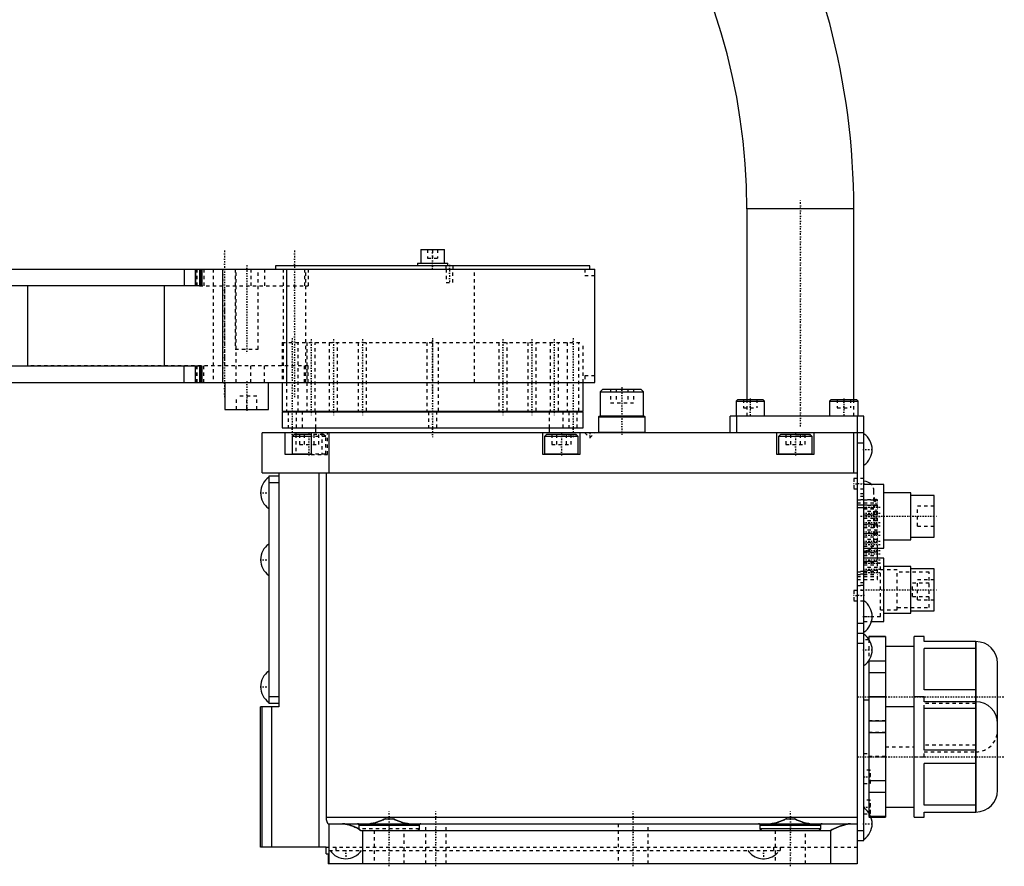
# Model space of a CAD drawing. Extents: x -392 to 171, y -1 to 595.
# Tile 3 of 4: x -124 to 171, y -1 to 253. Entities that reach past the tile are written whole.
import ezdxf

# ---------------------------------------------------------------- set-up
doc = ezdxf.new("R2010")
doc.units = 0
doc.linetypes.add('CENTER', pattern=[1.5, 0.45, -0.5, 0.05, -0.5])
doc.linetypes.add('DASHED', pattern=[2, 1, -1])
for name, color, linetype in [('AM_0', 7, 'CONTINUOUS'), ('AM_3', 7, 'DASHED'), ('AM_7', 7, 'CENTER')]:
    doc.layers.add(name, color=color, linetype=linetype)

msp = doc.modelspace()

# ---------------------------------------------------------------- linework, layer by layer
at = {"layer": 'AM_0', "color": 7, "linetype": 'CONTINUOUS'}
for p, q in [((94, 196), (94, 139)), ((126, 196), (94, 196)), ((126, 139), (126, 196)), ((-3.5, 183.8), (-3.5, 179.8)), ((-3.5, 183.8), (3.5, 183.8)), ((3.5, 179.8), (3.5, 183.8)), ((-4.5, 179.8), (-4.5, 179)), ((-4.5, 179.8), (4.5, 179.8)), ((4.5, 179), (4.5, 179.8)), ((-264, 178), (48.48, 178)), ((-74.29, 178), (-74.29, 173)), ((-71, 178), (-71, 173)), ((-70.97, 178), (-70.97, 173)), ((-70.95, 178), (-70.95, 173)), ((-69.77, 178), (-69.77, 173)), ((-69.26, 173), (-69.26, 178)), ((-69, 178), (-69, 173)), ((-62.76, 144), (-62.76, 178)), ((-47, 179), (-47, 178)), ((47, 179), (-47, 179)), ((-43.59, 144), (-43.59, 178)), ((47, 178), (47, 179)), ((48.48, 176), (48.48, 178)), ((48.5, 176), (48.48, 176)), ((48.5, 146), (48.5, 176)), ((-69.77, 173), (-161.67, 173)), ((-121.08, 149), (-121.08, 173)), ((-80.22, 149), (-80.22, 173)), ((-69, 173), (-69.26, 173)), ((-161.67, 149), (-69.77, 149)), ((-74.29, 144), (-74.29, 149)), ((-71, 149), (-71, 144)), ((-70.97, 144), (-70.97, 149)), ((-70.95, 144), (-70.95, 149)), ((-69.77, 149), (-69.77, 144)), ((-69.26, 149), (-69, 149)), ((-69.26, 144), (-69.26, 149)), ((-69, 149), (-69, 144)), ((48.48, 146), (48.5, 146)), ((48.48, 144), (48.48, 146)), ((-264, 144), (48.48, 144)), ((-62.13, 144), (-62.13, 136)), ((-49.13, 136), (-49.13, 144)), ((-45, 144), (-45, 135.5)), ((45, 135.5), (45, 144)), ((50.92, 142), (50.12, 141.2)), ((50.92, 142), (62.32, 142)), ((63.12, 141.2), (62.32, 142)), ((50.12, 141.2), (50.12, 134.1)), ((50.12, 141.2), (63.12, 141.2)), ((63.12, 134.1), (63.12, 141.2)), ((91.25, 139), (90.75, 138.5)), ((90.75, 138.5), (90.75, 134.1)), ((90.75, 138.5), (99.25, 138.5)), ((91.25, 139), (98.75, 139)), ((99.25, 138.5), (98.75, 139)), ((99.25, 134.1), (99.25, 138.5)), ((119.25, 139), (118.75, 138.5)), ((118.75, 138.5), (118.75, 134.1)), ((118.75, 138.5), (127.25, 138.5)), ((119.25, 139), (126.75, 139)), ((127.25, 138.5), (126.75, 139)), ((127.25, 134.1), (127.25, 138.5)), ((-62.13, 136), (-49.13, 136)), ((-45, 135.5), (45, 135.5)), ((-40.98, 135.5), (-40.98, 135.3)), ((-35.87, 135.3), (-35.87, 135.5)), ((-35.13, 135.5), (-35.13, 135.3)), ((-29.51, 135.3), (-29.51, 135.5)), ((-28.46, 135.5), (-28.46, 135.3)), ((-21.14, 135.3), (-21.14, 135.5)), ((-19.85, 135.5), (-19.85, 135.3)), ((-1.42, 135.3), (-1.42, 135.5)), ((1.42, 135.5), (1.42, 135.3)), ((19.85, 135.3), (19.85, 135.5)), ((21.14, 135.5), (21.14, 135.3)), ((28.46, 135.3), (28.46, 135.5)), ((29.51, 135.5), (29.51, 135.3)), ((35.13, 135.3), (35.13, 135.5)), ((35.87, 135.5), (35.87, 135.3)), ((40.98, 135.3), (40.98, 135.5)), ((-45, 135.3), (-45, 130.5)), ((-45, 135.3), (45, 135.3)), ((45, 130.5), (45, 135.3)), ((49.82, 134), (49.62, 133.8)), ((49.62, 133.8), (49.62, 129.2)), ((49.62, 133.8), (63.62, 133.8)), ((49.82, 134), (63.42, 134)), ((50.12, 134.1), (50.22, 134)), ((50.12, 134.1), (63.12, 134.1)), ((63.03, 134), (63.12, 134.1)), ((63.62, 133.8), (63.42, 134)), ((63.62, 129.2), (63.62, 133.8)), ((89, 129), (89, 134)), ((129, 134), (89, 134)), ((90.75, 134.1), (99.25, 134.1)), ((91, 129), (91, 134)), ((118.75, 134.1), (127.25, 134.1)), ((127, 134), (127, 0)), ((129, 7), (129, 134)), ((-45, 130.5), (45, 130.5)), ((-35, 130.5), (-35, 129)), ((35, 129), (35, 130.5)), ((-51, 117), (-51, 129)), ((129, 129), (-51, 129)), ((-44.14, 122.5), (-44.14, 129)), ((-41.4, 128.5), (-42, 127.9)), ((-42, 127.9), (-42, 122.6)), ((-36.36, 127.9), (-42, 127.9)), ((-36.36, 128.5), (-41.4, 128.5)), ((-40.89, 129), (-40.89, 128.5)), ((-36.36, 129), (-36.36, 122.5)), ((-31, 117), (-31, 129)), ((33, 122.5), (33, 129)), ((34.1, 128.5), (33.5, 127.9)), ((33.5, 127.9), (33.5, 122.6)), ((43.5, 127.9), (33.5, 127.9)), ((42.9, 128.5), (34.1, 128.5)), ((43.5, 127.9), (42.9, 128.5)), ((43.5, 122.6), (43.5, 127.9)), ((44, 129), (44, 122.5)), ((49.62, 129.2), (49.82, 129)), ((49.62, 129.2), (63.62, 129.2)), ((63.42, 129), (63.62, 129.2)), ((103, 122.5), (103, 129)), ((104.1, 128.5), (103.5, 127.9)), ((103.5, 127.9), (103.5, 122.6)), ((113.5, 127.9), (103.5, 127.9)), ((112.9, 128.5), (104.1, 128.5)), ((113.5, 127.9), (112.9, 128.5)), ((113.5, 122.6), (113.5, 127.9)), ((114, 129), (114, 122.5)), ((126, 117), (126, 129)), ((127, 126), (129, 126)), ((-36.36, 122.5), (-44.14, 122.5)), ((-36.36, 122.6), (-42, 122.6)), ((44, 122.5), (33, 122.5)), ((43.5, 122.6), (33.5, 122.6)), ((114, 122.5), (103, 122.5)), ((113.5, 122.6), (103.5, 122.6)), ((-51, 117), (127, 117)), ((-46, 116), (-49, 116)), ((-49, 116), (-49, 48)), ((-46, 117), (-46, 47)), ((-33.91, 5), (-33.91, 117)), ((-31.9, 117), (-31.9, 14)), ((-46, 114), (-49, 114)), ((135, 113.5), (129, 113.5)), ((135, 94.5), (135, 113.5)), ((143, 111), (135, 111)), ((143, 97), (143, 111)), ((150, 110.25), (143, 110.25)), ((150, 97.75), (150, 110.25)), ((143, 97.75), (150, 97.75)), ((129, 94.5), (135, 94.5)), ((133.1, 91.5), (133.1, 94.5)), ((135, 97), (143, 97)), ((135, 91.5), (129, 91.5)), ((135, 72.5), (135, 91.5)), ((143, 89), (135, 89)), ((143, 75), (143, 89)), ((150, 88.25), (143, 88.25)), ((150, 75.75), (150, 88.25)), ((135, 75), (143, 75)), ((143, 75.75), (150, 75.75)), ((127, 72), (129, 72)), ((131.27, 72.5), (135, 72.5)), ((127, 69), (129, 69)), ((135.5, 68), (130.5, 68)), ((130.5, 68), (130.5, 67.17)), ((135.5, 67.89), (130.5, 67.89)), ((135.5, 68), (135.5, 14)), ((147, 68), (144, 68)), ((144, 14), (144, 68)), ((147, 66.5), (147, 68)), ((127, 66), (129, 66)), ((144, 65), (135.5, 65)), ((162.51, 66.5), (147, 66.5)), ((162.47, 66.5), (162.47, 15.5)), ((162.51, 15.5), (162.51, 66.5)), ((147, 52.02), (147, 64.48)), ((162.47, 64.48), (147, 64.48)), ((130.5, 60.83), (130.5, 15.17)), ((135.5, 60.69), (130.5, 60.69)), ((169, 21.99), (169, 60.01)), ((135.5, 57.19), (130.5, 57.19)), ((162.47, 52.02), (147, 52.02)), ((-46, 50), (-49, 50)), ((-46, 48), (-49, 48)), ((130.5, 49), (129, 49)), ((135.5, 50), (130.5, 50)), ((135.5, 49.89), (130.5, 49.89)), ((147, 50), (144, 50)), ((147, 48.5), (147, 50)), ((162.51, 48.5), (147, 48.5)), ((-51.5, 5), (-51.5, 47)), ((-46, 47), (-51.5, 47)), ((-51.04, 5), (-51.04, 47)), ((-48.13, 5), (-48.13, 47)), ((144, 47), (135.5, 47)), ((162.47, 46.48), (147, 46.48)), ((147, 34.02), (147, 46.48)), ((135.5, 42.69), (130.5, 42.69)), ((135.5, 39.19), (130.5, 39.19)), ((162.47, 34.02), (147, 34.02)), ((162.47, 29.98), (147, 29.98)), ((147, 17.52), (147, 29.98)), ((135.5, 24.81), (130.5, 24.81)), ((135.5, 21.31), (130.5, 21.31)), ((135.5, 17), (144, 17)), ((162.47, 17.52), (147, 17.52)), ((147, 15.5), (162.51, 15.5)), ((147, 14), (147, 15.5)), ((-31.9, 14), (127, 14)), ((-31.23, 12), (127, 12)), ((-31, 0), (-31, 12)), ((-14.1, 13.5), (-11.9, 13.5)), ((105.9, 13.5), (108.1, 13.5)), ((135.5, 14.11), (131.06, 14.11)), ((131.11, 14), (135.5, 14)), ((144, 14), (147, 14)), ((-4, 11.5), (-22, 11.5)), ((-22, 10.5), (-22, 11.5)), ((-21.5, 10), (119, 10)), ((-21, 10), (-21, 0)), ((-4, 11.5), (-4, 10.5)), ((116, 11.5), (98, 11.5)), ((98, 10.5), (98, 11.5)), ((116, 10.5), (98, 10.5)), ((116, 11.5), (116, 10.5)), ((119, 10), (119, 0)), ((127, 10), (129, 10)), ((127, 7), (129, 7)), ((-31.9, 5), (-51.5, 5)), ((-31.9, 3), (-31.9, 5)), ((-31.9, 3), (-31.3, 3)), ((-31.3, 3), (-31.3, 0)), ((127, 0), (-31.3, 0))]:
    msp.add_line(p, q, dxfattribs=at)
for points in [[(-31.9, 14, 0), (-31.9, 13.99, 0), (-31.9, 13.96, 0), (-31.9, 13.93, 0), (-31.9, 13.91, 0), (-31.9, 13.9, 0), (-31.9, 13.87, 0), (-31.89, 13.84, 0), (-31.89, 13.81, 0), (-31.89, 13.78, 0), (-31.89, 13.75, 0), (-31.89, 13.74, 0), (-31.89, 13.72, 0), (-31.89, 13.69, 0), (-31.88, 13.67, 0), (-31.88, 13.64, 0), (-31.88, 13.61, 0), (-31.88, 13.58, 0), (-31.88, 13.56, 0), (-31.87, 13.55, 0), (-31.87, 13.52, 0), (-31.87, 13.49, 0), (-31.87, 13.48, 0), (-31.86, 13.46, 0), (-31.86, 13.43, 0), (-31.86, 13.4, 0), (-31.85, 13.39, 0), (-31.85, 13.38, 0), (-31.85, 13.35, 0), (-31.84, 13.32, 0), (-31.84, 13.29, 0), (-31.83, 13.26, 0), (-31.83, 13.24, 0), (-31.83, 13.22, 0), (-31.82, 13.21, 0), (-31.82, 13.18, 0), (-31.81, 13.15, 0), (-31.81, 13.13, 0), (-31.8, 13.1, 0), (-31.8, 13.07, 0), (-31.79, 13.06, 0), (-31.79, 13.05, 0), (-31.79, 13.02, 0), (-31.78, 13, 0), (-31.77, 12.97, 0), (-31.77, 12.94, 0), (-31.76, 12.92, 0), (-31.76, 12.91, 0), (-31.75, 12.9, 0), (-31.75, 12.87, 0), (-31.74, 12.85, 0), (-31.73, 12.82, 0), (-31.73, 12.8, 0), (-31.72, 12.78, 0), (-31.72, 12.77, 0), (-31.71, 12.75, 0), (-31.7, 12.73, 0), (-31.7, 12.71, 0), (-31.69, 12.69, 0), (-31.68, 12.67, 0), (-31.68, 12.65, 0), (-31.67, 12.64, 0), (-31.67, 12.63, 0), (-31.66, 12.61, 0), (-31.65, 12.59, 0), (-31.65, 12.58, 0), (-31.65, 12.57, 0), (-31.64, 12.55, 0), (-31.63, 12.53, 0), (-31.63, 12.52, 0), (-31.62, 12.51, 0), (-31.61, 12.49, 0), (-31.61, 12.47, 0), (-31.6, 12.45, 0), (-31.59, 12.44, 0), (-31.58, 12.42, 0), (-31.58, 12.41, 0), (-31.58, 12.4, 0), (-31.57, 12.38, 0), (-31.56, 12.37, 0), (-31.55, 12.35, 0), (-31.54, 12.33, 0), (-31.53, 12.32, 0), (-31.53, 12.31, 0), (-31.53, 12.3, 0), (-31.52, 12.29, 0), (-31.51, 12.27, 0), (-31.5, 12.26, 0), (-31.49, 12.24, 0), (-31.48, 12.23, 0), (-31.48, 12.22, 0), (-31.48, 12.22, 0), (-31.47, 12.2, 0), (-31.46, 12.19, 0), (-31.45, 12.18, 0), (-31.44, 12.17, 0), (-31.43, 12.16, 0), (-31.43, 12.15, 0), (-31.43, 12.14, 0), (-31.42, 12.13, 0), (-31.41, 12.12, 0), (-31.4, 12.11, 0), (-31.39, 12.1, 0), (-31.39, 12.1, 0), (-31.38, 12.09, 0), (-31.38, 12.09, 0), (-31.37, 12.08, 0), (-31.36, 12.07, 0), (-31.36, 12.07, 0), (-31.35, 12.06, 0), (-31.35, 12.06, 0), (-31.34, 12.05, 0), (-31.33, 12.05, 0), (-31.33, 12.04, 0), (-31.32, 12.04, 0), (-31.32, 12.03, 0), (-31.31, 12.03, 0), (-31.3, 12.02, 0), (-31.29, 12.02, 0), (-31.29, 12.02, 0), (-31.29, 12.01, 0), (-31.28, 12.01, 0), (-31.27, 12.01, 0), (-31.27, 12.01, 0), (-31.26, 12, 0), (-31.25, 12, 0), (-31.25, 12, 0), (-31.25, 12, 0), (-31.24, 12, 0), (-31.23, 12, 0), (-31.23, 12, 0)], [(-27, 12, 0), (-26.88, 12, 0), (-26.63, 11.98, 0), (-26.37, 11.95, 0), (-26.25, 11.93, 0), (-26.11, 11.91, 0), (-25.85, 11.86, 0), (-25.58, 11.79, 0), (-25.31, 11.72, 0), (-25.03, 11.63, 0), (-24.75, 11.54, 0), (-24.61, 11.5, 0), (-24.46, 11.45, 0), (-24.18, 11.34, 0), (-23.89, 11.23, 0), (-23.6, 11.12, 0), (-23.31, 11, 0), (-23.02, 10.88, 0), (-22.87, 10.82, 0), (-22.72, 10.76, 0), (-22.43, 10.63, 0), (-22.14, 10.51, 0), (-22, 10.44, 0)], [(-22, 11.5, 0), (-22, 11.5, 0), (-22, 11.51, 0), (-22, 11.52, 0), (-22, 11.53, 0), (-22, 11.53, 0), (-22, 11.54, 0), (-22, 11.55, 0), (-22, 11.56, 0), (-22, 11.57, 0), (-22.01, 11.58, 0), (-22.01, 11.58, 0), (-22.01, 11.58, 0), (-22.01, 11.59, 0), (-22.01, 11.6, 0), (-22.02, 11.63, 0), (-22.02, 11.65, 0), (-22.03, 11.68, 0), (-22.05, 11.72, 0), (-22.07, 11.76, 0), (-22.1, 11.8, 0), (-22.13, 11.83, 0), (-22.16, 11.86, 0), (-22.17, 11.88, 0), (-22.19, 11.89, 0), (-22.22, 11.92, 0), (-22.26, 11.94, 0), (-22.29, 11.96, 0), (-22.33, 11.97, 0), (-22.37, 11.98, 0), (-22.39, 11.99, 0), (-22.41, 11.99, 0), (-22.44, 12, 0), (-22.48, 12, 0), (-22.5, 12, 0)], [(-18.83, 12, 0), (-18.72, 12, 0), (-18.48, 12.02, 0), (-18.24, 12.05, 0), (-18.12, 12.06, 0), (-18, 12.09, 0), (-17.75, 12.14, 0), (-17.49, 12.2, 0), (-17.23, 12.27, 0), (-16.97, 12.35, 0), (-16.71, 12.44, 0), (-16.57, 12.48, 0), (-16.44, 12.53, 0), (-16.17, 12.63, 0), (-15.89, 12.73, 0), (-15.62, 12.84, 0), (-15.34, 12.96, 0), (-15.07, 13.07, 0), (-14.93, 13.13, 0), (-14.79, 13.19, 0), (-14.51, 13.32, 0), (-14.23, 13.44, 0), (-14.1, 13.5, 0)], [(-11.9, 13.5, 0), (-11.77, 13.44, 0), (-11.49, 13.32, 0), (-11.21, 13.19, 0), (-11.07, 13.13, 0), (-10.93, 13.07, 0), (-10.66, 12.96, 0), (-10.38, 12.84, 0), (-10.11, 12.73, 0), (-9.83, 12.63, 0), (-9.56, 12.53, 0), (-9.43, 12.48, 0), (-9.29, 12.44, 0), (-9.03, 12.35, 0), (-8.77, 12.27, 0), (-8.51, 12.2, 0), (-8.25, 12.14, 0), (-8, 12.09, 0), (-7.88, 12.06, 0), (-7.76, 12.05, 0), (-7.52, 12.02, 0), (-7.28, 12, 0), (-7.17, 12, 0)], [(-3.5, 12, 0), (-3.52, 12, 0), (-3.56, 12, 0), (-3.59, 11.99, 0), (-3.61, 11.99, 0), (-3.63, 11.98, 0), (-3.67, 11.97, 0), (-3.71, 11.96, 0), (-3.74, 11.94, 0), (-3.78, 11.92, 0), (-3.81, 11.89, 0), (-3.83, 11.88, 0), (-3.84, 11.86, 0), (-3.87, 11.83, 0), (-3.9, 11.8, 0), (-3.93, 11.76, 0), (-3.95, 11.72, 0), (-3.97, 11.68, 0), (-3.98, 11.65, 0), (-3.98, 11.63, 0), (-3.99, 11.6, 0), (-3.99, 11.59, 0), (-3.99, 11.58, 0), (-3.99, 11.58, 0), (-3.99, 11.58, 0), (-4, 11.57, 0), (-4, 11.56, 0), (-4, 11.55, 0), (-4, 11.54, 0), (-4, 11.53, 0), (-4, 11.53, 0), (-4, 11.52, 0), (-4, 11.51, 0), (-4, 11.5, 0), (-4, 11.5, 0)], [(98, 11.5, 0), (98, 11.5, 0), (98, 11.51, 0), (98, 11.52, 0), (98, 11.53, 0), (98, 11.53, 0), (98, 11.54, 0), (98, 11.55, 0), (98, 11.56, 0), (98, 11.57, 0), (97.99, 11.58, 0), (97.99, 11.58, 0), (97.99, 11.58, 0), (97.99, 11.59, 0), (97.99, 11.6, 0), (97.98, 11.63, 0), (97.98, 11.65, 0), (97.97, 11.68, 0), (97.95, 11.72, 0), (97.93, 11.76, 0), (97.9, 11.8, 0), (97.87, 11.83, 0), (97.84, 11.86, 0), (97.83, 11.88, 0), (97.81, 11.89, 0), (97.78, 11.92, 0), (97.74, 11.94, 0), (97.71, 11.96, 0), (97.67, 11.97, 0), (97.63, 11.98, 0), (97.61, 11.99, 0), (97.59, 11.99, 0), (97.56, 12, 0), (97.52, 12, 0), (97.5, 12, 0)], [(101.17, 12, 0), (101.28, 12, 0), (101.52, 12.02, 0), (101.76, 12.05, 0), (101.88, 12.06, 0), (102, 12.09, 0), (102.25, 12.14, 0), (102.51, 12.2, 0), (102.77, 12.27, 0), (103.03, 12.35, 0), (103.29, 12.44, 0), (103.43, 12.48, 0), (103.56, 12.53, 0), (103.83, 12.63, 0), (104.11, 12.73, 0), (104.38, 12.84, 0), (104.66, 12.96, 0), (104.93, 13.07, 0), (105.07, 13.13, 0), (105.21, 13.19, 0), (105.49, 13.32, 0), (105.77, 13.44, 0), (105.9, 13.5, 0)], [(108.1, 13.5, 0), (108.23, 13.44, 0), (108.51, 13.32, 0), (108.79, 13.19, 0), (108.93, 13.13, 0), (109.07, 13.07, 0), (109.34, 12.96, 0), (109.62, 12.84, 0), (109.89, 12.73, 0), (110.17, 12.63, 0), (110.44, 12.53, 0), (110.57, 12.48, 0), (110.71, 12.44, 0), (110.97, 12.35, 0), (111.23, 12.27, 0), (111.49, 12.2, 0), (111.75, 12.14, 0), (112, 12.09, 0), (112.12, 12.06, 0), (112.24, 12.05, 0), (112.48, 12.02, 0), (112.72, 12, 0), (112.83, 12, 0)], [(116.5, 12, 0), (116.48, 12, 0), (116.44, 12, 0), (116.41, 11.99, 0), (116.39, 11.99, 0), (116.37, 11.98, 0), (116.33, 11.97, 0), (116.29, 11.96, 0), (116.26, 11.94, 0), (116.22, 11.92, 0), (116.19, 11.89, 0), (116.17, 11.88, 0), (116.16, 11.86, 0), (116.13, 11.83, 0), (116.1, 11.8, 0), (116.07, 11.76, 0), (116.05, 11.72, 0), (116.03, 11.68, 0), (116.02, 11.65, 0), (116.02, 11.63, 0), (116.01, 11.6, 0), (116.01, 11.59, 0), (116.01, 11.58, 0), (116.01, 11.58, 0), (116.01, 11.58, 0), (116, 11.57, 0), (116, 11.56, 0), (116, 11.55, 0), (116, 11.54, 0), (116, 11.53, 0), (116, 11.53, 0), (116, 11.52, 0), (116, 11.51, 0), (116, 11.5, 0), (116, 11.5, 0)], [(119, 10, 0), (119.17, 10.07, 0), (119.5, 10.23, 0), (119.85, 10.38, 0), (120.02, 10.45, 0), (120.19, 10.53, 0), (120.54, 10.68, 0), (120.89, 10.83, 0), (121.24, 10.97, 0), (121.58, 11.12, 0), (121.93, 11.25, 0), (122.1, 11.32, 0), (122.28, 11.38, 0), (122.62, 11.5, 0), (122.95, 11.61, 0), (123.29, 11.71, 0), (123.61, 11.8, 0), (123.93, 11.87, 0), (124.09, 11.91, 0), (124.25, 11.93, 0), (124.55, 11.97, 0), (124.73, 11.99, 0), (124.78, 11.99, 0), (124.83, 12, 0), (124.85, 12, 0), (124.88, 12, 0), (124.93, 12, 0), (124.98, 12, 0), (125, 12, 0)], [(-22, 10.44, 0), (-22, 10.45, 0), (-22, 10.47, 0), (-22, 10.49, 0), (-22, 10.5, 0)], [(-21.5, 10, 0), (-21.5, 10, 0), (-21.51, 10, 0), (-21.52, 10, 0), (-21.52, 10, 0), (-21.52, 10, 0), (-21.53, 10, 0), (-21.54, 10, 0), (-21.54, 10, 0), (-21.55, 10, 0), (-21.56, 10, 0), (-21.56, 10, 0), (-21.56, 10, 0), (-21.57, 10, 0), (-21.58, 10.01, 0), (-21.58, 10.01, 0), (-21.59, 10.01, 0), (-21.6, 10.01, 0), (-21.6, 10.01, 0), (-21.6, 10.01, 0), (-21.61, 10.01, 0), (-21.62, 10.01, 0), (-21.62, 10.01, 0), (-21.62, 10.02, 0), (-21.63, 10.02, 0), (-21.64, 10.02, 0), (-21.64, 10.02, 0), (-21.64, 10.02, 0), (-21.65, 10.02, 0), (-21.65, 10.02, 0), (-21.66, 10.03, 0), (-21.67, 10.03, 0), (-21.67, 10.03, 0), (-21.68, 10.03, 0), (-21.68, 10.03, 0), (-21.69, 10.04, 0), (-21.69, 10.04, 0), (-21.7, 10.04, 0), (-21.71, 10.04, 0), (-21.71, 10.05, 0), (-21.72, 10.05, 0), (-21.72, 10.05, 0), (-21.72, 10.05, 0), (-21.73, 10.06, 0), (-21.74, 10.06, 0), (-21.74, 10.06, 0), (-21.75, 10.07, 0), (-21.75, 10.07, 0), (-21.75, 10.07, 0), (-21.76, 10.07, 0), (-21.77, 10.08, 0), (-21.77, 10.08, 0), (-21.78, 10.08, 0), (-21.78, 10.09, 0), (-21.79, 10.09, 0), (-21.79, 10.09, 0), (-21.79, 10.1, 0), (-21.8, 10.1, 0), (-21.8, 10.1, 0), (-21.81, 10.11, 0), (-21.82, 10.11, 0), (-21.82, 10.11, 0), (-21.82, 10.12, 0), (-21.83, 10.12, 0), (-21.83, 10.12, 0), (-21.83, 10.13, 0), (-21.84, 10.13, 0), (-21.84, 10.13, 0), (-21.85, 10.14, 0), (-21.85, 10.14, 0), (-21.85, 10.14, 0), (-21.85, 10.15, 0), (-21.86, 10.15, 0), (-21.86, 10.16, 0), (-21.87, 10.16, 0), (-21.87, 10.17, 0), (-21.87, 10.17, 0), (-21.88, 10.17, 0), (-21.88, 10.18, 0), (-21.89, 10.18, 0), (-21.89, 10.19, 0), (-21.89, 10.19, 0), (-21.9, 10.2, 0), (-21.9, 10.2, 0), (-21.9, 10.2, 0), (-21.91, 10.21, 0), (-21.91, 10.21, 0), (-21.91, 10.22, 0), (-21.92, 10.22, 0), (-21.92, 10.23, 0), (-21.92, 10.23, 0), (-21.92, 10.24, 0), (-21.93, 10.24, 0), (-21.93, 10.25, 0), (-21.93, 10.25, 0), (-21.94, 10.26, 0), (-21.94, 10.27, 0), (-21.94, 10.27, 0), (-21.94, 10.27, 0), (-21.95, 10.28, 0), (-21.95, 10.28, 0), (-21.95, 10.29, 0), (-21.96, 10.3, 0), (-21.96, 10.3, 0), (-21.96, 10.31, 0), (-21.96, 10.31, 0), (-21.96, 10.32, 0), (-21.97, 10.32, 0), (-21.97, 10.32, 0), (-21.97, 10.33, 0), (-21.97, 10.33, 0), (-21.97, 10.34, 0), (-21.98, 10.34, 0), (-21.98, 10.35, 0), (-21.98, 10.35, 0), (-21.98, 10.36, 0), (-21.98, 10.37, 0), (-21.98, 10.37, 0), (-21.99, 10.38, 0), (-21.99, 10.38, 0), (-21.99, 10.39, 0), (-21.99, 10.39, 0), (-21.99, 10.4, 0), (-21.99, 10.41, 0), (-21.99, 10.41, 0), (-21.99, 10.42, 0), (-21.99, 10.42, 0), (-21.99, 10.43, 0), (-22, 10.43, 0), (-22, 10.44, 0), (-22, 10.44, 0)], [(-4, 10.5, 0), (-4, 10.5, 0), (-4, 10.49, 0), (-4, 10.48, 0), (-4, 10.48, 0), (-4, 10.48, 0), (-4, 10.47, 0), (-4, 10.46, 0), (-4, 10.46, 0), (-4, 10.45, 0), (-4, 10.44, 0), (-4, 10.44, 0), (-4, 10.43, 0), (-4.01, 10.43, 0), (-4.01, 10.42, 0), (-4.01, 10.41, 0), (-4.01, 10.41, 0), (-4.01, 10.4, 0), (-4.01, 10.4, 0), (-4.01, 10.39, 0), (-4.01, 10.38, 0), (-4.02, 10.38, 0), (-4.02, 10.37, 0), (-4.02, 10.37, 0), (-4.02, 10.36, 0), (-4.02, 10.36, 0), (-4.02, 10.35, 0), (-4.02, 10.35, 0), (-4.03, 10.34, 0), (-4.03, 10.34, 0), (-4.03, 10.33, 0), (-4.03, 10.32, 0), (-4.04, 10.31, 0), (-4.04, 10.31, 0), (-4.04, 10.31, 0), (-4.04, 10.3, 0), (-4.04, 10.29, 0), (-4.05, 10.29, 0), (-4.05, 10.28, 0), (-4.05, 10.27, 0), (-4.06, 10.27, 0), (-4.06, 10.27, 0), (-4.06, 10.26, 0), (-4.06, 10.25, 0), (-4.07, 10.25, 0), (-4.07, 10.24, 0), (-4.08, 10.24, 0), (-4.08, 10.23, 0), (-4.08, 10.23, 0), (-4.08, 10.22, 0), (-4.09, 10.22, 0), (-4.09, 10.21, 0), (-4.1, 10.21, 0), (-4.1, 10.2, 0), (-4.1, 10.2, 0), (-4.1, 10.19, 0), (-4.11, 10.19, 0), (-4.11, 10.18, 0), (-4.12, 10.18, 0), (-4.12, 10.17, 0), (-4.13, 10.17, 0), (-4.13, 10.16, 0), (-4.13, 10.16, 0), (-4.14, 10.16, 0), (-4.14, 10.15, 0), (-4.14, 10.15, 0), (-4.15, 10.15, 0), (-4.15, 10.14, 0), (-4.16, 10.14, 0), (-4.16, 10.13, 0), (-4.16, 10.13, 0), (-4.17, 10.13, 0), (-4.17, 10.12, 0), (-4.18, 10.12, 0), (-4.18, 10.11, 0), (-4.19, 10.11, 0), (-4.19, 10.11, 0), (-4.2, 10.1, 0), (-4.2, 10.1, 0), (-4.21, 10.09, 0), (-4.21, 10.09, 0), (-4.22, 10.09, 0), (-4.23, 10.08, 0), (-4.23, 10.08, 0), (-4.23, 10.08, 0), (-4.24, 10.07, 0), (-4.24, 10.07, 0), (-4.25, 10.07, 0), (-4.26, 10.06, 0), (-4.26, 10.06, 0), (-4.27, 10.06, 0), (-4.27, 10.06, 0), (-4.28, 10.05, 0), (-4.28, 10.05, 0), (-4.29, 10.05, 0), (-4.3, 10.04, 0), (-4.3, 10.04, 0), (-4.31, 10.04, 0), (-4.31, 10.04, 0), (-4.32, 10.03, 0), (-4.32, 10.03, 0), (-4.33, 10.03, 0), (-4.34, 10.03, 0), (-4.35, 10.02, 0), (-4.35, 10.02, 0), (-4.35, 10.02, 0), (-4.36, 10.02, 0), (-4.37, 10.02, 0), (-4.37, 10.02, 0), (-4.37, 10.02, 0), (-4.38, 10.01, 0), (-4.39, 10.01, 0), (-4.39, 10.01, 0), (-4.4, 10.01, 0), (-4.4, 10.01, 0), (-4.41, 10.01, 0), (-4.42, 10.01, 0), (-4.42, 10.01, 0), (-4.43, 10, 0), (-4.44, 10, 0), (-4.44, 10, 0), (-4.45, 10, 0), (-4.45, 10, 0), (-4.46, 10, 0), (-4.47, 10, 0), (-4.48, 10, 0), (-4.48, 10, 0), (-4.48, 10, 0), (-4.49, 10, 0), (-4.5, 10, 0), (-4.5, 10, 0)], [(98.5, 10, 0), (98.5, 10, 0), (98.49, 10, 0), (98.48, 10, 0), (98.48, 10, 0), (98.48, 10, 0), (98.47, 10, 0), (98.46, 10, 0), (98.45, 10, 0), (98.45, 10, 0), (98.44, 10, 0), (98.44, 10, 0), (98.43, 10, 0), (98.42, 10.01, 0), (98.42, 10.01, 0), (98.41, 10.01, 0), (98.4, 10.01, 0), (98.4, 10.01, 0), (98.39, 10.01, 0), (98.39, 10.01, 0), (98.38, 10.01, 0), (98.37, 10.02, 0), (98.37, 10.02, 0), (98.37, 10.02, 0), (98.36, 10.02, 0), (98.35, 10.02, 0), (98.35, 10.02, 0), (98.35, 10.02, 0), (98.34, 10.03, 0), (98.33, 10.03, 0), (98.32, 10.03, 0), (98.32, 10.03, 0), (98.31, 10.04, 0), (98.31, 10.04, 0), (98.3, 10.04, 0), (98.3, 10.04, 0), (98.29, 10.05, 0), (98.28, 10.05, 0), (98.28, 10.05, 0), (98.27, 10.06, 0), (98.27, 10.06, 0), (98.26, 10.06, 0), (98.26, 10.06, 0), (98.25, 10.07, 0), (98.24, 10.07, 0), (98.24, 10.07, 0), (98.23, 10.08, 0), (98.23, 10.08, 0), (98.23, 10.08, 0), (98.22, 10.09, 0), (98.21, 10.09, 0), (98.21, 10.09, 0), (98.2, 10.1, 0), (98.2, 10.1, 0), (98.19, 10.11, 0), (98.19, 10.11, 0), (98.18, 10.11, 0), (98.18, 10.12, 0), (98.17, 10.12, 0), (98.17, 10.13, 0), (98.16, 10.13, 0), (98.16, 10.13, 0), (98.16, 10.14, 0), (98.15, 10.14, 0), (98.15, 10.15, 0), (98.14, 10.15, 0), (98.14, 10.15, 0), (98.14, 10.16, 0), (98.13, 10.16, 0), (98.13, 10.16, 0), (98.13, 10.17, 0), (98.12, 10.17, 0), (98.12, 10.18, 0), (98.11, 10.18, 0), (98.11, 10.19, 0), (98.1, 10.19, 0), (98.1, 10.2, 0), (98.1, 10.2, 0), (98.1, 10.21, 0), (98.09, 10.21, 0), (98.09, 10.22, 0), (98.08, 10.22, 0), (98.08, 10.23, 0), (98.08, 10.23, 0), (98.08, 10.24, 0), (98.07, 10.24, 0), (98.07, 10.25, 0), (98.06, 10.25, 0), (98.06, 10.26, 0), (98.06, 10.27, 0), (98.06, 10.27, 0), (98.05, 10.27, 0), (98.05, 10.28, 0), (98.05, 10.29, 0), (98.04, 10.29, 0), (98.04, 10.3, 0), (98.04, 10.31, 0), (98.04, 10.31, 0), (98.04, 10.31, 0), (98.03, 10.32, 0), (98.03, 10.33, 0), (98.03, 10.34, 0), (98.03, 10.34, 0), (98.02, 10.35, 0), (98.02, 10.35, 0), (98.02, 10.36, 0), (98.02, 10.36, 0), (98.02, 10.37, 0), (98.02, 10.37, 0), (98.02, 10.38, 0), (98.01, 10.38, 0), (98.01, 10.39, 0), (98.01, 10.4, 0), (98.01, 10.4, 0), (98.01, 10.41, 0), (98.01, 10.41, 0), (98.01, 10.42, 0), (98.01, 10.43, 0), (98, 10.43, 0), (98, 10.44, 0), (98, 10.44, 0), (98, 10.45, 0), (98, 10.46, 0), (98, 10.46, 0), (98, 10.47, 0), (98, 10.48, 0), (98, 10.48, 0), (98, 10.48, 0), (98, 10.49, 0), (98, 10.5, 0), (98, 10.5, 0)], [(116, 10.5, 0), (116, 10.5, 0), (116, 10.49, 0), (116, 10.48, 0), (116, 10.48, 0), (116, 10.48, 0), (116, 10.47, 0), (116, 10.46, 0), (116, 10.46, 0), (116, 10.45, 0), (116, 10.44, 0), (116, 10.44, 0), (116, 10.43, 0), (115.99, 10.43, 0), (115.99, 10.42, 0), (115.99, 10.41, 0), (115.99, 10.41, 0), (115.99, 10.4, 0), (115.99, 10.4, 0), (115.99, 10.39, 0), (115.99, 10.38, 0), (115.98, 10.38, 0), (115.98, 10.37, 0), (115.98, 10.37, 0), (115.98, 10.36, 0), (115.98, 10.36, 0), (115.98, 10.35, 0), (115.98, 10.35, 0), (115.97, 10.34, 0), (115.97, 10.34, 0), (115.97, 10.33, 0), (115.97, 10.32, 0), (115.96, 10.31, 0), (115.96, 10.31, 0), (115.96, 10.31, 0), (115.96, 10.3, 0), (115.96, 10.29, 0), (115.95, 10.29, 0), (115.95, 10.28, 0), (115.95, 10.27, 0), (115.94, 10.27, 0), (115.94, 10.27, 0), (115.94, 10.26, 0), (115.94, 10.25, 0), (115.93, 10.25, 0), (115.93, 10.24, 0), (115.92, 10.24, 0), (115.92, 10.23, 0), (115.92, 10.23, 0), (115.92, 10.22, 0), (115.91, 10.22, 0), (115.91, 10.21, 0), (115.9, 10.21, 0), (115.9, 10.2, 0), (115.9, 10.2, 0), (115.9, 10.19, 0), (115.89, 10.19, 0), (115.89, 10.18, 0), (115.88, 10.18, 0), (115.88, 10.17, 0), (115.87, 10.17, 0), (115.87, 10.16, 0), (115.87, 10.16, 0), (115.86, 10.16, 0), (115.86, 10.15, 0), (115.86, 10.15, 0), (115.85, 10.15, 0), (115.85, 10.14, 0), (115.84, 10.14, 0), (115.84, 10.13, 0), (115.84, 10.13, 0), (115.83, 10.13, 0), (115.83, 10.12, 0), (115.82, 10.12, 0), (115.82, 10.11, 0), (115.81, 10.11, 0), (115.81, 10.11, 0), (115.8, 10.1, 0), (115.8, 10.1, 0), (115.79, 10.09, 0), (115.79, 10.09, 0), (115.78, 10.09, 0), (115.77, 10.08, 0), (115.77, 10.08, 0), (115.77, 10.08, 0), (115.76, 10.07, 0), (115.76, 10.07, 0), (115.75, 10.07, 0), (115.74, 10.06, 0), (115.74, 10.06, 0), (115.73, 10.06, 0), (115.73, 10.06, 0), (115.72, 10.05, 0), (115.72, 10.05, 0), (115.71, 10.05, 0), (115.7, 10.04, 0), (115.7, 10.04, 0), (115.69, 10.04, 0), (115.69, 10.04, 0), (115.68, 10.03, 0), (115.68, 10.03, 0), (115.67, 10.03, 0), (115.66, 10.03, 0), (115.65, 10.02, 0), (115.65, 10.02, 0), (115.65, 10.02, 0), (115.64, 10.02, 0), (115.63, 10.02, 0), (115.63, 10.02, 0), (115.63, 10.02, 0), (115.62, 10.01, 0), (115.61, 10.01, 0), (115.61, 10.01, 0), (115.6, 10.01, 0), (115.6, 10.01, 0), (115.59, 10.01, 0), (115.58, 10.01, 0), (115.58, 10.01, 0), (115.57, 10, 0), (115.56, 10, 0), (115.56, 10, 0), (115.55, 10, 0), (115.55, 10, 0), (115.54, 10, 0), (115.53, 10, 0), (115.52, 10, 0), (115.52, 10, 0), (115.52, 10, 0), (115.51, 10, 0), (115.5, 10, 0), (115.5, 10, 0)]]:
    msp.add_polyline3d(points, dxfattribs=at)
for centre, radius, start, end in [((-90, 196), 216, 0, 59.0267), ((-90, 196), 184, 0, 65.9453), ((90.85, 134.1), 0.1, 180, 270), ((99.15, 134.1), 0.1, 270, 0), ((118.85, 134.1), 0.1, 180, 270), ((127.15, 134.1), 0.1, 270, 0), ((125.8, 124), 5.67, 304.3588, 55.6412), ((-41.9, 122.6), 0.1, 180, 270), ((33.6, 122.6), 0.1, 180, 270), ((43.4, 122.6), 0.1, 270, 0), ((103.6, 122.6), 0.1, 180, 270), ((113.4, 122.6), 0.1, 270, 0), ((-45.8, 111), 5.67, 124.3588, 235.6412), ((129, 111.5), 3, 41.8103, 90), ((-45.8, 91), 5.67, 124.3588, 235.6412), ((129, 96.5), 3, 270, 318.1897), ((125.8, 74), 5.67, 304.3588, 55.6412), ((125.8, 64), 5.67, 304.3588, 55.6412), ((162.51, 60.01), 6.49, 0, 90), ((-45.8, 53), 5.67, 124.3588, 235.6412), ((162.51, 42.01), 6.49, 0, 90), ((162.51, 21.99), 6.49, 270, 0), ((125.8, 12), 5.67, 304.3588, 55.6412), ((-22.5, 11.5), 0.5, 0, 90), ((-3.5, 11.5), 0.5, 90, 180), ((97.5, 11.5), 0.5, 0, 90), ((116.5, 11.5), 0.5, 90, 180), ((-26, 7.17), 5.67, 213.9924, 326.0076), ((99, 7.17), 5.67, 213.9924, 308.1181)]:
    msp.add_arc(centre, radius, start, end, dxfattribs=at)
at = {"layer": 'AM_3', "color": 6, "linetype": 'DASHED'}
for p, q in [((-1.5, 183.8), (-1.5, 181.3)), ((0, 183.8), (0, 181.3)), ((1.5, 183.8), (1.5, 181.3)), ((-1.5, 181.3), (1.5, 181.3)), ((-71, 178), (-70.95, 178)), ((-70.71, 178), (-70.71, 173)), ((-70.4, 173), (-70.4, 178)), ((-68.45, 178), (-68.45, 173)), ((-65.62, 178), (-65.62, 144)), ((-59.03, 178), (-59.03, 154)), ((-58.82, 144), (-58.82, 178)), ((-54.43, 178), (-54.43, 173)), ((-52.23, 154), (-52.23, 178)), ((-50.31, 178), (-50.31, 173)), ((-44.73, 178), (-44.73, 144)), ((-38.37, 178), (-38.37, 173)), ((-37.93, 144), (-37.93, 178)), ((-37.21, 178), (-37.21, 173)), ((3.9, 179), (3.9, 178)), ((4, 178), (4, 174)), ((6, 174), (6, 178)), ((6.1, 178), (6.1, 179)), ((12.56, 144), (12.56, 178)), ((45.5, 178), (45.5, 176)), ((4, 174), (6, 174)), ((48.48, 176), (45.5, 176)), ((-69.77, 173), (-37.21, 173)), ((-62.15, 149), (-62.15, 173)), ((-59.03, 154), (-52.23, 154)), ((-45, 156), (45, 156)), ((-45, 156), (-45, 144)), ((-45, 156), (45, 156)), ((-43.75, 156), (-43.75, 135.5)), ((-40.25, 135.3), (-40.25, 156)), ((-37.62, 156), (-37.62, 135.5)), ((-35.12, 135.3), (-35.12, 156)), ((-30.95, 156), (-30.95, 135.5)), ((-28.45, 135.5), (-28.45, 156)), ((-22.25, 156), (-22.25, 135.5)), ((-19.75, 135.5), (-19.75, 156)), ((-1.75, 156), (-1.75, 135.5)), ((1.75, 135.5), (1.75, 156)), ((19.75, 156), (19.75, 135.5)), ((22.25, 135.5), (22.25, 156)), ((28.45, 156), (28.45, 135.5)), ((30.95, 135.5), (30.95, 156)), ((35.12, 156), (35.12, 135.3)), ((37.62, 135.5), (37.62, 156)), ((40.25, 156), (40.25, 135.3)), ((43.75, 135.5), (43.75, 156)), ((45, 144), (45, 156)), ((-37.21, 149), (-121.08, 149)), ((-70.71, 144), (-70.71, 149)), ((-70.4, 144), (-70.4, 149)), ((-68.45, 144), (-68.45, 149)), ((-54.43, 144), (-54.43, 149)), ((-50.31, 144), (-50.31, 149)), ((-38.37, 144), (-38.37, 149)), ((-37.21, 144), (-37.21, 149)), ((48.48, 146), (45.5, 146)), ((45.5, 146), (45.5, 144)), ((53.19, 142), (53.19, 138)), ((54.91, 142), (54.91, 138)), ((58.34, 142), (58.34, 138)), ((60.06, 142), (60.06, 138)), ((-58.63, 136), (-58.63, 140)), ((-52.63, 140), (-58.63, 140)), ((-55.63, 136), (-55.63, 140)), ((-52.63, 136), (-52.63, 140)), ((93, 139), (93, 136.5)), ((94, 139), (94, 134)), ((95, 139), (95, 136.5)), ((97, 139), (97, 136.5)), ((121, 139), (121, 136.5)), ((123, 139), (123, 136.5)), ((125, 139), (125, 136.5)), ((126, 134), (126, 139)), ((-39, 135.5), (-39, 130.5)), ((-35, 135.5), (-35, 130.5)), ((35, 130.5), (35, 135.5)), ((39, 130.5), (39, 135.5)), ((53.19, 138), (60.06, 138)), ((93, 136.5), (97, 136.5)), ((121, 136.5), (125, 136.5)), ((-43.25, 135.3), (-43.25, 130.5)), ((-40.75, 130.5), (-40.75, 135.3)), ((-1.25, 135.3), (-1.25, 130.5)), ((1.25, 130.5), (1.25, 135.3)), ((40.75, 135.3), (40.75, 130.5)), ((43.25, 130.5), (43.25, 135.3)), ((49.62, 133.8), (50.33, 133.8)), ((49.82, 134), (50.51, 134)), ((-40.89, 128.5), (-40.89, 122.5)), ((-39.86, 128.5), (-39.86, 125.5)), ((-38.43, 128.5), (-38.43, 125.5)), ((-32.6, 128.5), (-36.36, 128.5)), ((-32, 127.9), (-36.36, 127.9)), ((-35.57, 128.5), (-35.57, 125.5)), ((-34.14, 128.5), (-34.14, 125.5)), ((-33.11, 129), (-33.11, 122.5)), ((-32, 127.9), (-32.6, 128.5)), ((-32, 122.6), (-32, 127.9)), ((-31.5, 122.5), (-31.5, 129)), ((35.64, 128.5), (35.64, 125.5)), ((37.07, 128.5), (37.07, 125.5)), ((38.5, 128.5), (42.9, 128.5)), ((39.93, 128.5), (39.93, 125.5)), ((41.36, 128.5), (41.36, 125.5)), ((45.5, 129), (47, 127.5)), ((47, 127.5), (48.5, 129)), ((49.62, 129.2), (50.33, 129.2)), ((105.64, 128.5), (105.64, 125.5)), ((107.07, 128.5), (107.07, 125.5)), ((108.5, 128.5), (112.9, 128.5)), ((109.93, 128.5), (109.93, 125.5)), ((111.36, 128.5), (111.36, 125.5)), ((-39.86, 125.5), (-34.14, 125.5)), ((35.64, 125.5), (41.36, 125.5)), ((105.64, 125.5), (111.36, 125.5)), ((-32, 122.6), (-36.36, 122.6)), ((-36.36, 122.5), (-31.5, 122.5)), ((129, 115.3), (126, 115.3)), ((126, 115.3), (126, 112.2)), ((126, 112.2), (129, 112.2)), ((129, 110.75), (127, 110.75)), ((129, 110.7), (127, 110.7)), ((129, 109.89), (127, 109.89)), ((132, 96.5), (132, 111.5)), ((132.2, 109.5), (132, 109.5)), ((132.2, 98.5), (132.2, 109.5)), ((132.7, 99), (132.7, 109)), ((133.1, 108.93), (127, 108.93)), ((127, 108.91), (133.1, 108.91)), ((127, 108.08), (133.1, 108.08)), ((127, 107.43), (133.1, 107.43)), ((129, 107.35), (127, 107.35)), ((127, 106.6), (133.1, 106.6)), ((129, 106.54), (127, 106.54)), ((133.1, 107.26), (129, 107.26)), ((129, 106.26), (133.1, 106.26)), ((132.2, 108.5), (132, 108.5)), ((133.1, 94.5), (133.1, 108.93)), ((150, 107), (145, 107)), ((145, 101), (145, 107)), ((133.1, 105.39), (129, 105.39)), ((133.1, 104.47), (129, 104.47)), ((129, 104.39), (133.1, 104.39)), ((129, 103.47), (133.1, 103.47)), ((133.1, 102.6), (129, 102.6)), ((133.1, 101.68), (129, 101.68)), ((129, 101.6), (133.1, 101.6)), ((129, 100.68), (133.1, 100.68)), ((145, 101), (150, 101)), ((133.1, 99.81), (129, 99.81)), ((133.1, 98.89), (129, 98.89)), ((129, 98.81), (133.1, 98.81)), ((129, 97.89), (133.1, 97.89)), ((132, 99.5), (132.2, 99.5)), ((132, 98.5), (132.2, 98.5)), ((133.1, 97.02), (129, 97.02)), ((133.1, 96.1), (129, 96.1)), ((129, 96.02), (133.1, 96.02)), ((129, 95.1), (133.1, 95.1)), ((133.1, 94.23), (129, 94.23)), ((133.1, 93.31), (129, 93.31)), ((129, 93.23), (133.1, 93.23)), ((129, 92.31), (133.1, 92.31)), ((133.1, 91.44), (129, 91.44)), ((133.1, 85.06), (133.1, 91.5)), ((133.1, 90.52), (129, 90.52)), ((129, 90.44), (133.1, 90.44)), ((134, 90), (129, 90)), ((129, 89.52), (133.1, 89.52)), ((133.1, 88.65), (129, 88.65)), ((134, 74), (134, 90)), ((129, 87.46), (127, 87.46)), ((127, 87.43), (133.1, 87.43)), ((129, 86.65), (127, 86.65)), ((127, 86.56), (133.1, 86.56)), ((127, 85.95), (133.1, 85.95)), ((133.1, 87.73), (129, 87.73)), ((129, 87.65), (133.1, 87.65)), ((129, 86.73), (133.1, 86.73)), ((139, 88), (134, 88)), ((139, 76), (139, 88)), ((148.5, 87.25), (139, 87.25)), ((148.5, 76.75), (148.5, 87.25)), ((127, 85.08), (133.1, 85.08)), ((127, 85.06), (133.1, 85.06)), ((129, 84.11), (127, 84.11)), ((129, 83.3), (127, 83.3)), ((127, 83.25), (129, 83.25)), ((148.5, 84), (143.5, 84)), ((143.5, 80), (143.5, 84)), ((150, 85), (145, 85)), ((145, 79), (145, 85)), ((129, 81.8), (126, 81.8)), ((126, 81.8), (126, 78.7)), ((143.5, 80), (148.5, 80)), ((126, 78.7), (129, 78.7)), ((139, 76.75), (148.5, 76.75)), ((145, 79), (150, 79)), ((129, 74), (134, 74)), ((134, 76), (139, 76)), ((129, 72.5), (131.27, 72.5)), ((130.5, 67), (129, 67)), ((130.5, 67.17), (130.5, 60.83)), ((147, 46.48), (147, 47.98)), ((162.47, 47.98), (147, 47.98)), ((135.5, 42.81), (130.5, 42.81)), ((135.5, 39.31), (130.5, 39.31)), ((162.47, 35.52), (147, 35.52)), ((129, 33), (130.5, 33)), ((135.5, 35), (144, 35)), ((147, 33.5), (162.51, 33.5)), ((147, 32), (147, 33.5)), ((135.5, 32.11), (130.5, 32.11)), ((130.5, 32), (135.5, 32)), ((144, 32), (147, 32)), ((130.85, 28), (129, 28)), ((131, 27.85), (130.85, 28)), ((130.85, 24), (130.85, 28)), ((131, 24.15), (131, 27.85)), ((129, 24), (130.85, 24)), ((130.85, 24), (131, 24.15)), ((130.85, 19), (129, 19)), ((131, 18.85), (130.85, 19)), ((130.85, 15), (130.85, 19)), ((131, 15.15), (131, 18.85)), ((129, 15), (130.85, 15)), ((130.5, 15.17), (130.5, 14)), ((130.85, 15), (131, 15.15)), ((-31, 12), (-22.5, 12)), ((-2, 0), (-2, 12)), ((4, 0), (4, 12)), ((55.5, 12), (55.5, 0)), ((64.5, 0), (64.5, 12)), ((131.06, 14.11), (130.5, 14.11)), ((130.5, 14), (131.11, 14)), ((-4, 10.5), (-22, 10.5)), ((-17.5, 10), (-17.5, 0)), ((-8.5, 0), (-8.5, 10)), ((102.5, 10), (102.5, 0)), ((111.5, 0), (111.5, 10)), ((-31.9, 5), (127, 5)), ((-31, 4), (104, 4)), ((-29, 5), (-29, 4)), ((102, 5), (102, 4)), ((104, 5), (104, 4))]:
    msp.add_line(p, q, dxfattribs=at)
for points in [[(-22, 10.44, 0), (-22.14, 10.51, 0), (-22.43, 10.63, 0), (-22.72, 10.76, 0), (-22.87, 10.82, 0), (-23.02, 10.88, 0), (-23.31, 11, 0), (-23.6, 11.12, 0), (-23.89, 11.23, 0), (-24.18, 11.34, 0), (-24.46, 11.45, 0), (-24.61, 11.5, 0), (-24.75, 11.54, 0), (-25.03, 11.63, 0), (-25.31, 11.72, 0), (-25.58, 11.79, 0), (-25.85, 11.86, 0), (-26.11, 11.91, 0), (-26.25, 11.93, 0), (-26.37, 11.95, 0), (-26.63, 11.98, 0), (-26.88, 12, 0), (-27, 12, 0)], [(-14.1, 13.5, 0), (-14.23, 13.44, 0), (-14.51, 13.32, 0), (-14.79, 13.19, 0), (-14.93, 13.13, 0), (-15.07, 13.07, 0), (-15.34, 12.96, 0), (-15.62, 12.84, 0), (-15.89, 12.73, 0), (-16.17, 12.63, 0), (-16.44, 12.53, 0), (-16.57, 12.48, 0), (-16.71, 12.44, 0), (-16.97, 12.35, 0), (-17.23, 12.27, 0), (-17.49, 12.2, 0), (-17.75, 12.14, 0), (-18, 12.09, 0), (-18.12, 12.06, 0), (-18.24, 12.05, 0), (-18.48, 12.02, 0), (-18.72, 12, 0), (-18.83, 12, 0)], [(-7.17, 12, 0), (-7.28, 12, 0), (-7.52, 12.02, 0), (-7.76, 12.05, 0), (-7.88, 12.06, 0), (-8, 12.09, 0), (-8.25, 12.14, 0), (-8.51, 12.2, 0), (-8.77, 12.27, 0), (-9.03, 12.35, 0), (-9.29, 12.44, 0), (-9.43, 12.48, 0), (-9.56, 12.53, 0), (-9.83, 12.63, 0), (-10.11, 12.73, 0), (-10.38, 12.84, 0), (-10.66, 12.96, 0), (-10.93, 13.07, 0), (-11.07, 13.13, 0), (-11.21, 13.19, 0), (-11.49, 13.32, 0), (-11.77, 13.44, 0), (-11.9, 13.5, 0)], [(105.9, 13.5, 0), (105.77, 13.44, 0), (105.49, 13.32, 0), (105.21, 13.19, 0), (105.07, 13.13, 0), (104.93, 13.07, 0), (104.66, 12.96, 0), (104.38, 12.84, 0), (104.11, 12.73, 0), (103.83, 12.63, 0), (103.56, 12.53, 0), (103.43, 12.48, 0), (103.29, 12.44, 0), (103.03, 12.35, 0), (102.77, 12.27, 0), (102.51, 12.2, 0), (102.25, 12.14, 0), (102, 12.09, 0), (101.88, 12.06, 0), (101.76, 12.05, 0), (101.52, 12.02, 0), (101.28, 12, 0), (101.17, 12, 0)], [(112.83, 12, 0), (112.72, 12, 0), (112.48, 12.02, 0), (112.24, 12.05, 0), (112.12, 12.06, 0), (112, 12.09, 0), (111.75, 12.14, 0), (111.49, 12.2, 0), (111.23, 12.27, 0), (110.97, 12.35, 0), (110.71, 12.44, 0), (110.57, 12.48, 0), (110.44, 12.53, 0), (110.17, 12.63, 0), (109.89, 12.73, 0), (109.62, 12.84, 0), (109.34, 12.96, 0), (109.07, 13.07, 0), (108.93, 13.13, 0), (108.79, 13.19, 0), (108.51, 13.32, 0), (108.23, 13.44, 0), (108.1, 13.5, 0)], [(125, 12, 0), (124.98, 12, 0), (124.93, 12, 0), (124.88, 12, 0), (124.85, 12, 0), (124.83, 12, 0), (124.78, 11.99, 0), (124.73, 11.99, 0), (124.55, 11.97, 0), (124.25, 11.93, 0), (124.09, 11.91, 0), (123.93, 11.87, 0), (123.61, 11.8, 0), (123.29, 11.71, 0), (122.95, 11.61, 0), (122.62, 11.5, 0), (122.28, 11.38, 0), (122.1, 11.32, 0), (121.93, 11.25, 0), (121.58, 11.12, 0), (121.24, 10.97, 0), (120.89, 10.83, 0), (120.54, 10.68, 0), (120.19, 10.53, 0), (120.02, 10.45, 0), (119.85, 10.38, 0), (119.5, 10.23, 0), (119.17, 10.07, 0), (119, 10, 0)]]:
    msp.add_polyline3d(points, dxfattribs=at)
for centre, radius, start, end in [((-32.1, 122.6), 0.1, 270, 0), ((129, 111.5), 3, 0, 41.8103), ((132.2, 109), 0.5, 270, 90), ((132.2, 99), 0.5, 270, 90), ((129, 96.5), 3, 318.1897, 0), ((162.51, 39.99), 6.49, 270, 0), ((-21.5, 10.5), 0.5, 180, 270), ((-4.5, 10.5), 0.5, 270, 0), ((98.5, 10.5), 0.5, 180, 270), ((115.5, 10.5), 0.5, 270, 0), ((99, 7.17), 5.67, 308.1181, 326.0076)]:
    msp.add_arc(centre, radius, start, end, dxfattribs=at)
at = {"layer": 'AM_7', "color": 4, "linetype": 'CENTER'}
for p, q in [((110, 130.9), (110, 199.1)), ((-62.22, 183.5), (-62.22, 139.5)), ((-41.33, 183.5), (-41.33, 139.5)), ((0, 177.95), (0, 184.04)), ((-55.63, 179.2), (-55.63, 152.8)), ((5, 179.25), (5, 173.75)), ((-42, 157.35), (-42, 127.65)), ((-36.37, 157.03), (-36.37, 134.26)), ((-29.7, 157.03), (-29.7, 134.26)), ((-21, 157.03), (-21, 134.26)), ((0, 157.35), (0, 127.65)), ((0, 156.72), (0, 140.78)), ((21, 157.03), (21, 134.26)), ((29.7, 157.03), (29.7, 134.26)), ((36.37, 157.03), (36.37, 134.26)), ((42, 157.35), (42, 127.65)), ((-55.63, 144.4), (-55.63, 135.6)), ((56.62, 142.65), (56.62, 128.35)), ((95, 139.25), (95, 133.75)), ((123, 139.25), (123, 133.75)), ((-37, 128.8), (-37, 122.2)), ((38.5, 128.8), (38.5, 122.2)), ((47, 129.07), (47, 127.42)), ((108.5, 128.8), (108.5, 122.2)), ((128.67, 124), (131.6, 124)), ((129.15, 113.75), (125.85, 113.75)), ((-51.6, 111), (-48.67, 111)), ((128.75, 106.76), (134.25, 106.76)), ((127.95, 104), (151.05, 104)), ((128.75, 104.89), (134.25, 104.89)), ((128.75, 103.97), (134.25, 103.97)), ((128.75, 102.1), (134.25, 102.1)), ((128.75, 101.18), (134.25, 101.18)), ((128.75, 99.31), (134.25, 99.31)), ((128.75, 98.39), (134.25, 98.39)), ((128.75, 96.52), (134.25, 96.52)), ((128.75, 95.6), (134.25, 95.6)), ((128.75, 93.73), (134.25, 93.73)), ((128.75, 92.81), (134.25, 92.81)), ((-51.6, 91), (-48.67, 91)), ((128.75, 90.94), (134.25, 90.94)), ((128.75, 90.02), (134.25, 90.02)), ((128.75, 88.15), (134.25, 88.15)), ((128.75, 87.23), (134.25, 87.23)), ((129.15, 80.25), (125.85, 80.25)), ((127.95, 82), (151.05, 82)), ((128.67, 74), (131.6, 74)), ((128.67, 64), (131.6, 64)), ((-51.6, 53), (-48.67, 53)), ((127, 50), (171, 50)), ((127, 32), (171, 32)), ((128.9, 26), (131.1, 26)), ((-13, -0.75), (-13, 15.75)), ((1, -0.75), (1, 15.75)), ((60, -0.75), (60, 15.75)), ((107, -0.75), (107, 15.75)), ((128.9, 17), (131.1, 17)), ((128.67, 12), (131.6, 12)), ((-26, 4.12), (-26, 1.38)), ((99, 4.12), (99, 1.38))]:
    msp.add_line(p, q, dxfattribs=at)

doc.saveas('drawing.dxf')
